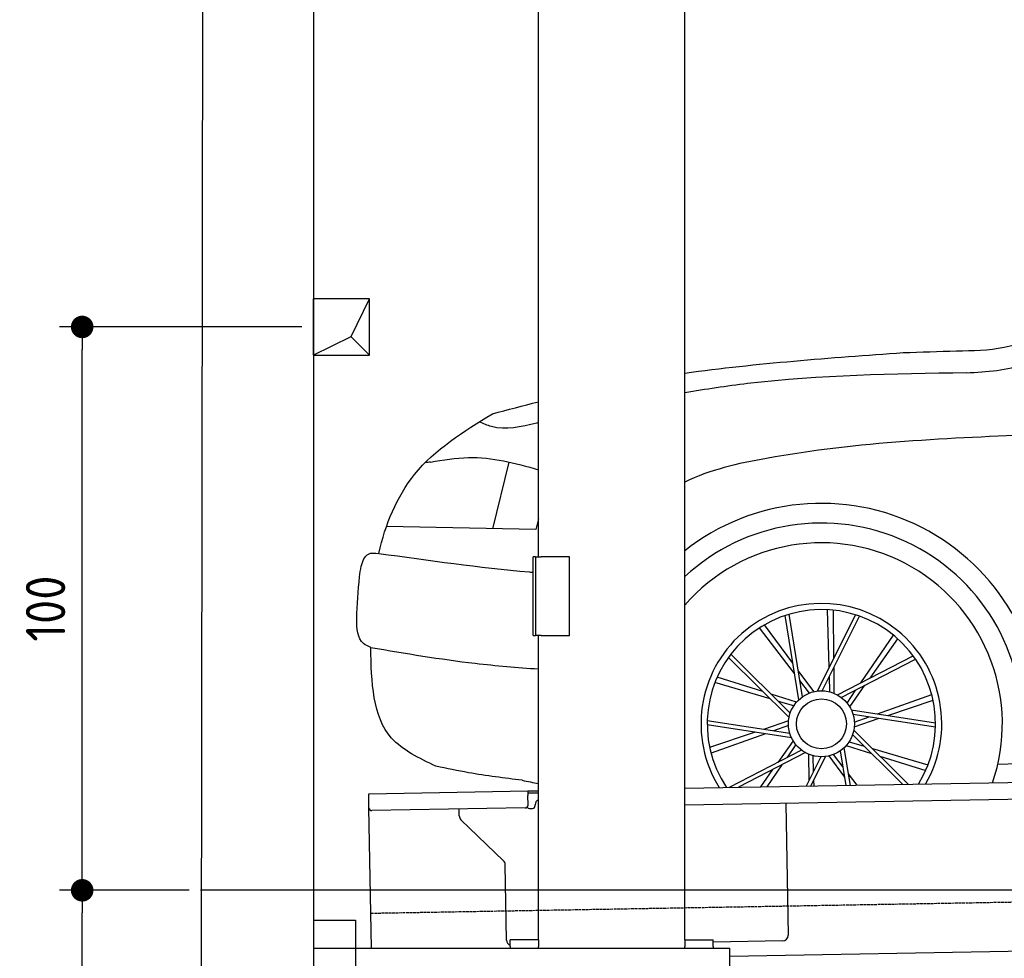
# Model space of a CAD drawing. Header units: millimetres. Extents: x 552 to 7231, y 5867 to 12035.
# Tile 2 of 5: x 552 to 2300, y 7995 to 9661. Entities that reach past the tile are written whole.
import ezdxf

# ---------------------------------------------------------------- set-up
doc = ezdxf.new("R2010")
doc.units = ezdxf.units.MM
doc.linetypes.add('GEN3', pattern=[6.25, 5, -1.25])
doc.layers.get('0').update_dxf_attribs({"lineweight": 25})
for name, color, linetype, lineweight in [('3', 6, 'GEN3', 25), ('4', 3, 'Continuous', 25), ('5', 3, 'Continuous', 25), ('breakthrough', 1, 'Continuous', 25)]:
    doc.layers.add(name, color=color, linetype=linetype, lineweight=lineweight)
doc.layers.add('Car', color=10, linetype='Continuous')
doc.styles.get("Standard").update_dxf_attribs({"font": 'ISOCP.SHX'})
doc.dimstyles.new('GEN-ISO$0', dxfattribs={"dimscale": 20, "dimtxt": 3.5, "dimasz": 2, "dimexe": 2, "dimexo": 1, "dimgap": 1.5, "dimtad": 1, "dimdec": 1, "dimlfac": 0.1, "dimdsep": 46, "dimtxsty": 'Standard', "dimblk": 'PUNKT', "dimcen": 2, "dimclrd": 256, "dimclre": 256, "dimclrt": 2, "dimadec": 0, "dimazin": 0, "dimtp": 0.1, "dimtm": 0.1, "dimtfac": 0.71, "dimtdec": 1, "dimtmove": 2, "dimatfit": 3, "dimldrblk": 'PUNKT', "dimfxl": 1, "dimtolj": 1, "dimarcsym": 0})

# ---------------------------------------------------------------- blocks, each defined once
blk = doc.blocks.new('PUNKT')
at = {"layer": '4', "color": 0, "linetype": 'ByBlock'}
blk.add_line((-0.5, 0), (-1, 0), dxfattribs=at)
at = {"layer": '4', "color": 0, "linetype": 'ByBlock', "const_width": 0.5}
blk.add_lwpolyline([(-0.25, 0, 1), (0.25, 0, 1)], format="xyb", close=True, dxfattribs=at)
blk = doc.blocks.new('*D6')
at = {"layer": '4', "lineweight": -2, "transparency": 16777216}
for p, q in [((852.8, 8115.9), (622.8, 8115.9)), ((662.8, 6405.9), (662.8, 8075.9)), ((1053.7, 6365.9), (622.8, 6365.9))]:
    blk.add_line(p, q, dxfattribs=at)
at = {"layer": 'Defpoints', "color": 0, "transparency": 16777216}
for p in [(662.8, 8115.9), (872.8, 8115.9), (1073.7, 6365.9)]:
    blk.add_point(p, dxfattribs=at)
at = {"layer": '4', "lineweight": -2, "transparency": 16777216, "xscale": 40, "yscale": 40, "zscale": 40}
for p, rotation in [((662.8, 8115.9), 90), ((662.8, 6365.9), 270)]:
    blk.add_blockref('PUNKT', p, dxfattribs=dict(at, rotation=rotation))
at = {"layer": '4', "color": 2, "transparency": 16777216, "insert": (597.8, 7240.9), "char_height": 70, "attachment_point": 5, "rotation": 90}
blk.add_mtext('\\A1;175', dxfattribs=at)
blk = doc.blocks.new('*D7')
at = {"layer": '4', "lineweight": -2, "transparency": 16777216}
for p, q in [((1052.8, 9115.9), (622.8, 9115.9)), ((662.8, 8155.9), (662.8, 9075.9)), ((852.8, 8115.9), (622.8, 8115.9))]:
    blk.add_line(p, q, dxfattribs=at)
at = {"layer": '4', "lineweight": -2, "transparency": 16777216, "xscale": 40, "yscale": 40, "zscale": 40}
for p, rotation in [((662.8, 9115.9), 90), ((662.8, 8115.9), 270)]:
    blk.add_blockref('PUNKT', p, dxfattribs=dict(at, rotation=rotation))
at = {"layer": '4', "color": 2, "transparency": 16777216, "insert": (597.8, 8615.9), "char_height": 70, "attachment_point": 5, "rotation": 90}
blk.add_mtext('\\A1;100', dxfattribs=at)

msp = doc.modelspace()

# ---------------------------------------------------------------- linework, layer by layer
for p, q in [((872.88, 6115.9), (878.92, 11715.52)), ((1073.74, 11515.52), (1073.74, 6365.89)), ((1472.77, 8708.02), (1472.77, 10083.02)), ((1732.77, 8027.85), (1732.77, 10083.02)), ((1467.77, 8708.02), (1463.77, 8708.02)), ((1463.77, 8568.02), (1463.77, 8708.02)), ((1467.77, 8708.02), (1477.77, 8708.02)), ((1467.77, 8708.02), (1467.77, 8568.02)), ((1527.77, 8708.02), (1477.77, 8708.02)), ((1527.77, 8568.02), (1527.77, 8708.02)), ((1463.77, 8568.02), (1467.77, 8568.02)), ((1477.77, 8568.02), (1467.77, 8568.02)), ((1472.77, 8027.85), (1472.77, 8568.02)), ((1477.77, 8568.02), (1527.77, 8568.02)), ((1732.77, 8297.07), (4392.09, 8343.49)), ((4387.61, 8313.41), (1732.77, 8267.07)), ((1171.58, 8287.28), (1454.03, 8292.21)), ((1171.72, 8279.28), (1171.58, 8287.28)), ((1454.03, 8292.21), (1464.03, 8292.38)), ((1454.03, 8292.21), (1454.17, 8284.21)), ((1464.1, 8288.38), (1454.1, 8288.21)), ((1464.03, 8292.38), (1472.77, 8292.53)), ((1472.77, 8288.53), (1464.1, 8288.38)), ((1172.01, 8262.28), (1171.72, 8279.28)), ((1454.47, 8267.21), (1454.17, 8284.21)), ((1911.99, 8270.2), (1916.07, 8036.23)), ((1176.36, 8013.02), (1172.01, 8262.28)), ((1449.56, 8262.12), (1177.1, 8257.37)), ((1332.28, 8248.22), (1332.08, 8260.07)), ((1457.08, 8261.26), (1462.07, 8261.34)), ((1466.99, 8266.43), (1466.97, 8267.43)), ((1410.76, 8168.36), (1335.34, 8241.2)), ((1416.15, 8027.51), (1413.81, 8161.34)), ((1072.77, 8063.02), (1147.77, 8063.02)), ((1147.77, 8063.02), (1147.77, 7858.02)), ((1472.77, 8028.02), (1422.77, 8028.02)), ((1422.77, 8016.02), (1422.77, 8028.02)), ((1472.77, 8027.85), (1472.77, 8016.02)), ((1732.77, 8028.02), (1782.77, 8028.02)), ((1732.77, 8027.85), (1732.77, 8016.02)), ((1782.77, 8016.02), (1782.77, 8028.02)), ((1906.25, 8026.06), (1782.77, 8023.9)), ((4146.36, 8039.16), (1812.77, 7998.42)), ((1072.77, 8013.02), (1812.77, 8013.02)), ((1422.77, 8016.02), (1422.77, 8013.02)), ((1472.77, 8013.02), (1472.77, 8016.02)), ((1732.77, 8013.02), (1732.77, 8016.02)), ((1782.77, 8016.02), (1782.77, 8013.02)), ((1812.77, 7908.02), (1812.77, 8013.02))]:
    msp.add_line(p, q)
for centre, radius, start, end in [((1476.97, 8267.6), 10, 114.78744, 181), ((1177.01, 8262.37), 5, 181, 271), ((1449.47, 8267.12), 5, 271, 1), ((1456.99, 8266.25), 5, 214.23672, 271), ((1461.99, 8266.34), 5, 271, 1), ((1342.28, 8248.39), 10, 181, 226), ((1403.81, 8161.17), 10, 1, 46), ((1426.15, 8027.68), 10, 181, 250.29343), ((1906.07, 8036.06), 10, 271, 1)]:
    msp.add_arc(centre, radius, start, end)
at = {"layer": '3'}
msp.add_line((1175.28, 8075.31), (6230.44, 8163.55), dxfattribs=at)
at = {"layer": '5'}
msp.add_line((6272.78, 8115.9), (872.77, 8115.9), dxfattribs=at)
at = {"layer": 'breakthrough'}
for p, q in [((1140.15, 9098.85), (1172.77, 9165.9)), ((1072.77, 9065.9), (1140.15, 9098.85)), ((1139.93, 9098.75), (1172.77, 9065.9))]:
    msp.add_line(p, q, dxfattribs=at)
msp.add_lwpolyline([(1172.77, 9165.9), (1072.77, 9165.9), (1072.77, 9065.9), (1172.77, 9065.9)], close=True, dxfattribs=at)
at = {"layer": 'Car'}
for p, q in [((1391.68, 8757.81), (1420.69, 8876.13)), ((1468.51, 8756.24), (1203.07, 8761.66)), ((1472.77, 8775.16), (1468.51, 8756.24)), ((1935.28, 8454.3), (1910.71, 8603.69)), ((1941.67, 8459.47), (1917.77, 8605.91)), ((1968.09, 8469.59), (2036.02, 8604.88)), ((1976.3, 8470.01), (2043.04, 8602.54)), ((1989.09, 8511.42), (1986.21, 8613.92)), ((1997.44, 8528.06), (1996.53, 8613.09)), ((1924.66, 8518.86), (1873.94, 8587.12)), ((1927.68, 8500.49), (1865.1, 8581.72)), ((2045.2, 8484.16), (2103.11, 8568.79)), ((2061.73, 8492.71), (2110.98, 8562.05)), ((1919.85, 8430.59), (1814.44, 8535.01)), ((2003.62, 8462.67), (2138.1, 8532.2)), ((1917.72, 8422.65), (1810.03, 8529.06)), ((2010.51, 8458.19), (2142.4, 8526.17)), ((1962.06, 8468.53), (1934.03, 8506.24)), ((1990.31, 8468.04), (1989.52, 8496.27)), ((1998.12, 8465.36), (1997.61, 8512.34)), ((1884.43, 8455.55), (1786.05, 8484.48)), ((1871.18, 8468.64), (1790.02, 8494.04)), ((1954.17, 8466.11), (1936.93, 8488.48)), ((2025.43, 8441.59), (2052.63, 8479.9)), ((1931.02, 8449.9), (1886.18, 8463.94)), ((2020.69, 8448.35), (2036.64, 8471.65)), ((2074.57, 8429.14), (2171.16, 8463.56)), ((1926.06, 8443.31), (1898.97, 8451.27)), ((2092.97, 8426.33), (2173.57, 8453.48)), ((2028.3, 8436.18), (2177.96, 8413.39)), ((2031.24, 8428.51), (2177.9, 8405.99)), ((1922.11, 8386.72), (1772.45, 8409.52)), ((1919.17, 8394.4), (1772.51, 8416.92)), ((1916.86, 8416.59), (1872.33, 8401.59)), ((2033.55, 8406.32), (2078.08, 8421.32)), ((2033.69, 8414.57), (2060.29, 8424.05)), ((1857.44, 8396.57), (1776.84, 8369.42)), ((1875.84, 8393.77), (1779.25, 8359.35)), ((1916.72, 8408.33), (1890.12, 8398.86)), ((2030.56, 8392.32), (2119.89, 8303.83)), ((2032.7, 8400.25), (2130.09, 8304.01)), ((1924.99, 8381.31), (1897.78, 8343.01)), ((1929.72, 8374.55), (1913.78, 8351.25)), ((2024.36, 8379.6), (2051.44, 8371.63)), ((1939.9, 8364.72), (1811.33, 8298.44)), ((1946.79, 8360.24), (1827.83, 8298.73)), ((1952.29, 8357.55), (1952.8, 8310.57)), ((1996.25, 8356.79), (2013.48, 8334.43)), ((2008.74, 8363.44), (2018.76, 8302.06)), ((2015.13, 8368.6), (2026.06, 8302.19)), ((2019.39, 8373), (2064.23, 8358.97)), ((2065.99, 8367.36), (2164.36, 8338.43)), ((1905.21, 8338.74), (1878.44, 8299.62)), ((1974.11, 8352.89), (1947.89, 8300.83)), ((1982.32, 8353.32), (1956.04, 8300.97)), ((1960.1, 8354.87), (1960.89, 8326.64)), ((1988.35, 8354.38), (2016.38, 8316.66)), ((2079.23, 8354.27), (2160.39, 8328.86)), ((2288.39, 8339.8), (2324.33, 8340.73)), ((1888.68, 8330.19), (1866.82, 8299.41)), ((2022.73, 8322.42), (2038.15, 8302.4)), ((1961.32, 8311.49), (1961.61, 8301.07)), ((2025.75, 8304.05), (2027.12, 8302.21))]:
    msp.add_line(p, q, dxfattribs=at)
for radius in [58.57, 58.57, 44.33]:
    msp.add_circle((1975.21, 8411.45), radius, dxfattribs=at)
for radius, start, end in [(391.35, 357.53333, 128.27779), (356.42, 357.14299, 132.85748), (321.28, 340.95275, 138.989), (213.75, 329.98656, 212.01344), (202.76, 328.10145, 213.89855)]:
    msp.add_arc((1975.21, 8411.45), radius, start, end, dxfattribs=at)
for points in [[(2120.63, 9070.43), (2214.97, 9073.24), (2299.58, 9079.83), (2382.59, 9107.48)], [(2232.73, 9034.41), (2337.91, 9050.78), (2389.88, 9076.99)], [(1469.71, 8945.22), (1389.44, 8939), (1368.08, 8947.52)], [(1280.96, 8875.97), (1271.65, 8874.87)], [(1157.86, 8691.03), (1170.92, 8712.75), (1189.44, 8713.95)], [(1150.14, 8598.22), (1155.43, 8672.3), (1157.86, 8691.03)], [(1175.14, 8547.1), (1162.38, 8553.89), (1150.14, 8598.22)], [(1290.96, 8336.2), (1212.22, 8385.96), (1175.14, 8547.1)], [(1444.2, 8311.15), (1348.82, 8324.64), (1290.96, 8336.2)]]:
    msp.add_spline(points, degree=3, dxfattribs=at)
for points in [[(1732.77, 9033.89), (1861.01, 9051.71), (1990.82, 9061.07), (2120.63, 9070.43)], [(1391.03, 8961.76), (1418.26, 8968.99), (1445.49, 8976.23), (1472.77, 8983.14)], [(1472.77, 8945.89), (1471.75, 8945.67), (1470.73, 8945.44), (1469.71, 8945.22)], [(1444.2, 8311.15), (1453.72, 8309.17), (1463.25, 8307.18), (1472.77, 8305.26)]]:
    msp.add_open_spline(points, degree=3, dxfattribs=at)
for points, knots in [([(2232.73, 9034.41), (2102.77, 9032.49), (1935.16, 9030.01), (1769.82, 9005.22), (1732.77, 8998.88)], [0, 0, 0, 0, 388.9759814, 501.6880744, 501.6880744, 501.6880744, 501.6880744]), ([(1189.44, 8713.95), (1201.06, 8765.3), (1244.31, 8871.22), (1340.07, 8930.31), (1391.03, 8961.76)], [166.6287188, 166.6287188, 166.6287188, 166.6287188, 320.4500206, 495.4685425, 495.4685425, 495.4685425, 495.4685425]), ([(2364.19, 8924.88), (2203.5, 8918.53), (1993.55, 8910.23), (1776.41, 8862.3), (1732.77, 8840.3)], [0, 0, 0, 0, 488.1030695, 637.7507049, 637.7507049, 637.7507049, 637.7507049]), ([(1280.96, 8875.97), (1303.55, 8879.83), (1368.02, 8890.83), (1431.55, 8874.5), (1472.77, 8862.39)], [0, 0, 0, 0, 68.149354, 194.4909674, 194.4909674, 194.4909674, 194.4909674]), ([(1189.44, 8713.95), (1278.39, 8701.56), (1369.69, 8688.84), (1461.41, 8680.6), (1463.77, 8680.39)], [0, 0, 0, 0, 269.263405, 276.3869175, 276.3869175, 276.3869175, 276.3869175]), ([(1175.14, 8547.1), (1236.81, 8536.58), (1335.56, 8519.74), (1435.27, 8511.41), (1472.77, 8508.91)], [0, 0, 0, 0, 187.5190688, 300.279131, 300.279131, 300.279131, 300.279131])]:
    msp.add_open_spline(points, degree=3, knots=knots, dxfattribs=at)

# ---------------------------------------------------------------- dimensions: what is measured, and where the dimension line sits
at = {"layer": '4'}
for base, p1, p2, picture, middle in [((662.77, 9115.9), (872.77, 8115.9), (1072.77, 9115.9), '*D7', (597.77, 8615.9)), ((662.77, 8115.9), (1073.74, 6365.9), (872.77, 8115.9), '*D6', (597.77, 7240.9))]:
    dim = msp.add_linear_dim(base=base, p1=p1, p2=p2, angle=90, dimstyle='GEN-ISO$0', dxfattribs=at)
    dim.commit()
    dim.dimension.update_dxf_attribs({"geometry": picture, "text_midpoint": middle})

doc.saveas('drawing.dxf')
